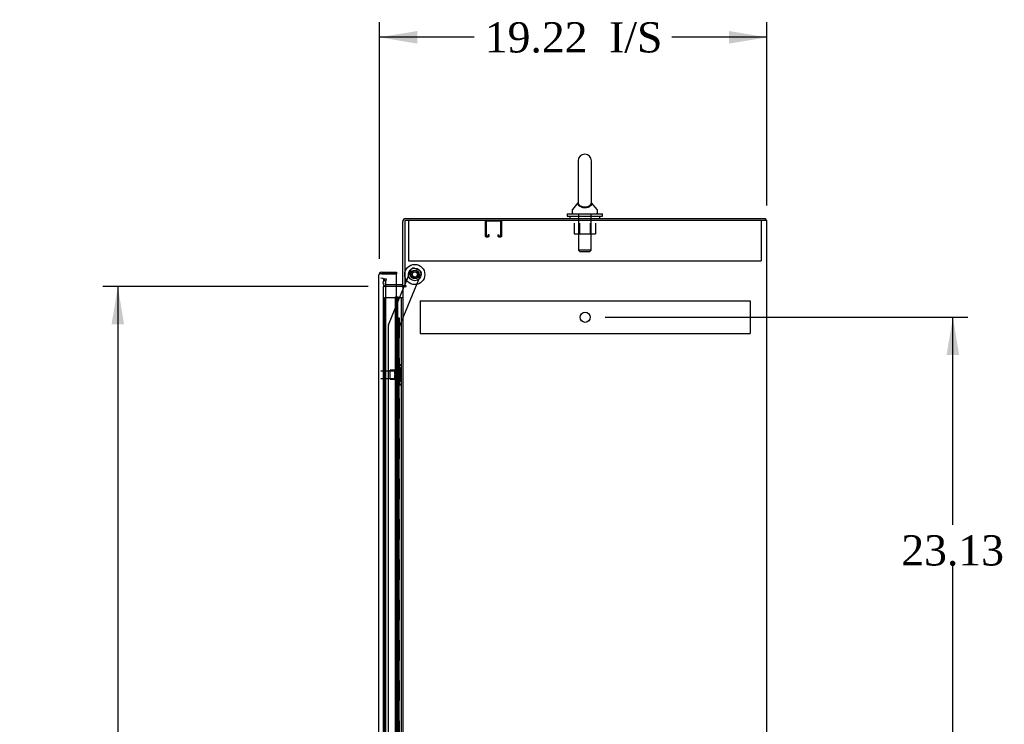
# Model space of a CAD drawing. Header units: inches. Extents: x 1 to 299, y -2 to 199.
# Tile 10 of 12: x 131 to 179, y 103 to 138. Entities that reach past the tile are written whole.
import ezdxf
from ezdxf.enums import TextEntityAlignment as Align
from ezdxf.lldxf.tags import DXFTag

# ---------------------------------------------------------------- set-up
doc = ezdxf.new("R2010")
doc.units = ezdxf.units.IN
doc.header["$MEASUREMENT"] = 0
for name, color, linetype in [('COM50677-2', 7, 'Continuous'), ('COM53964-1', 7, 'Continuous'), ('COM54746-48', 7, 'Continuous'), ('COM56670-1', 7, 'Continuous'), ('COM70215', 7, 'Continuous'), ('COM70220', 7, 'Continuous'), ('COM70839-1', 7, 'Continuous'), ('COM71199-1', 7, 'Continuous'), ('COM71210-1', 7, 'Continuous'), ('Default', 7, 'Continuous'), ('NTS18024', 7, 'Continuous'), ('NTS18147', 7, 'Continuous'), ('ROL87452', 7, 'Continuous'), ('RVT17786', 7, 'Continuous'), ('SCS86414', 7, 'Continuous'), ('STD26122', 7, 'Continuous'), ('WAF25376', 7, 'Continuous'), ('WAF25377', 7, 'Continuous'), ('WAM254785', 7, 'Continuous'), ('WAM30038', 7, 'Continuous')]:
    doc.layers.add(name, color=color, linetype=linetype)
doc.styles.add('SEACAD_Times_New_Roman', font='times.ttf')
tags = doc.linetypes.add('HIDDEN2', pattern=[0.1875, 0.125, -0.0625]).pattern_tags.tags
tags[6:7] = [DXFTag(74, 4), DXFTag(75, 0), DXFTag(340, '0'), DXFTag(46, 0.0), DXFTag(50, 0.0), DXFTag(44, 0.0), DXFTag(45, 0.0)]
tags[4:5] = [DXFTag(74, 4), DXFTag(75, 0), DXFTag(340, '0'), DXFTag(46, 0.0), DXFTag(50, 0.0), DXFTag(44, 0.0), DXFTag(45, 0.0)]
doc.dimstyles.new('HAMMOND_(STH_-_300x200)', dxfattribs={"dimtxt": 1.5, "dimasz": 1.875, "dimexe": 0.75, "dimexo": 0.75, "dimgap": 0.375, "dimtad": 0, "dimtih": 1, "dimtoh": 1, "dimzin": 0, "dimdsep": 46, "dimtxsty": 'SEACAD_Times_New_Roman', "dimblk1": '_SE_FILLED', "dimblk2": '_SE_FILLED', "dimsah": 1, "dimcen": 0.75, "dimadec": 0, "dimazin": 0, "dimtfac": 0.8, "dimtofl": 0, "dimtmove": 0, "dimatfit": 3, "dimfxl": 1, "dimtolj": 1, "dimtzin": 0, "dimarcsym": 0})

# ---------------------------------------------------------------- blocks, each defined once
blk = doc.blocks.new('SE3')
at = {"layer": 'COM50677-2', "color": 7, "linetype": 'HIDDEN2'}
for p, q in [((149.839, 128.029), (149.839, 127.844)), ((167.339, 128.029), (167.339, 127.844)), ((149.839, 127.844), (149.839, 126.029)), ((167.339, 127.844), (167.339, 126.029)), ((149.839, 126.029), (167.339, 126.029))]:
    blk.add_line(p, q, dxfattribs=at)
at = {"layer": 'COM53964-1', "color": 7, "linetype": 'HIDDEN2'}
for p, q in [((150.417, 124.038), (150.417, 123.9)), ((150.417, 124.038), (166.792, 124.038)), ((150.417, 123.9), (150.417, 122.551)), ((166.792, 124.038), (166.792, 123.9)), ((166.792, 123.9), (166.792, 122.551)), ((150.417, 122.551), (150.417, 122.413)), ((150.417, 122.413), (166.792, 122.413)), ((166.792, 122.551), (166.792, 122.413))]:
    blk.add_line(p, q, dxfattribs=at)
blk.add_circle((158.605, 123.225), 0.25, dxfattribs=at)
at = {"layer": 'COM54746-48', "color": 7, "linetype": 'HIDDEN2'}
for p, q in [((148.655, 124.203), (149.179, 124.203)), ((148.655, 76.203), (148.655, 124.203)), ((149.179, 124.203), (149.204, 124.203)), ((149.197, 124.212), (149.197, 124.238)), ((149.197, 124.238), (149.247, 124.238)), ((149.247, 124.212), (149.197, 124.212)), ((149.204, 76.203), (149.204, 124.203)), ((149.259, 124.203), (149.204, 124.203)), ((149.209, 124.212), (149.209, 76.203)), ((149.247, 124.238), (149.272, 124.238)), ((149.247, 124.212), (149.272, 124.212)), ((149.259, 124.203), (149.301, 124.203)), ((149.259, 123.203), (149.259, 124.203)), ((149.272, 124.238), (149.322, 124.238)), ((149.322, 124.212), (149.272, 124.212)), ((149.301, 124.203), (149.495, 124.203)), ((149.301, 123.203), (149.301, 124.203)), ((149.309, 76.203), (149.309, 124.212)), ((149.322, 124.238), (149.322, 124.212)), ((149.495, 124.203), (149.557, 124.203)), ((149.495, 76.203), (149.495, 124.203)), ((149.204, 123.203), (149.259, 123.203)), ((149.249, 123.203), (149.376, 123.203)), ((149.249, 122.203), (149.249, 123.203)), ((149.346, 122.203), (149.346, 123.203)), ((149.371, 123.203), (149.371, 122.203)), ((149.376, 122.203), (149.376, 123.203)), ((149.204, 122.203), (149.259, 122.203)), ((149.249, 122.203), (149.376, 122.203)), ((149.259, 121.203), (149.259, 122.203)), ((149.301, 121.203), (149.301, 122.203)), ((149.204, 121.203), (149.259, 121.203)), ((149.249, 121.203), (149.376, 121.203)), ((149.249, 120.203), (149.249, 121.203)), ((149.346, 120.203), (149.346, 121.203)), ((149.371, 121.203), (149.371, 120.203)), ((149.376, 120.203), (149.376, 121.203)), ((149.204, 120.203), (149.259, 120.203)), ((149.249, 120.203), (149.376, 120.203)), ((149.259, 119.203), (149.259, 120.203)), ((149.301, 119.203), (149.301, 120.203)), ((149.204, 119.203), (149.259, 119.203)), ((149.249, 119.203), (149.376, 119.203)), ((149.249, 118.203), (149.249, 119.203)), ((149.346, 118.203), (149.346, 119.203)), ((149.371, 119.203), (149.371, 118.203)), ((149.376, 118.203), (149.376, 119.203)), ((149.204, 118.203), (149.259, 118.203)), ((149.249, 118.203), (149.376, 118.203)), ((149.259, 117.203), (149.259, 118.203)), ((149.301, 117.203), (149.301, 118.203)), ((149.204, 117.203), (149.259, 117.203)), ((149.249, 117.203), (149.376, 117.203)), ((149.249, 116.203), (149.249, 117.203)), ((149.346, 116.203), (149.346, 117.203)), ((149.371, 117.203), (149.371, 116.203)), ((149.376, 116.203), (149.376, 117.203)), ((149.204, 116.203), (149.259, 116.203)), ((149.249, 116.203), (149.376, 116.203)), ((149.259, 115.203), (149.259, 116.203)), ((149.301, 115.203), (149.301, 116.203)), ((149.204, 115.203), (149.259, 115.203)), ((149.249, 115.203), (149.376, 115.203)), ((149.249, 114.203), (149.249, 115.203)), ((149.346, 114.203), (149.346, 115.203)), ((149.371, 115.203), (149.371, 114.203)), ((149.376, 114.203), (149.376, 115.203)), ((149.204, 114.203), (149.259, 114.203)), ((149.249, 114.203), (149.376, 114.203)), ((149.259, 113.203), (149.259, 114.203)), ((149.301, 113.203), (149.301, 114.203)), ((149.204, 113.203), (149.259, 113.203)), ((149.249, 113.203), (149.376, 113.203)), ((149.249, 112.203), (149.249, 113.203)), ((149.346, 112.203), (149.346, 113.203)), ((149.371, 113.203), (149.371, 112.203)), ((149.376, 112.203), (149.376, 113.203)), ((149.204, 112.203), (149.259, 112.203)), ((149.249, 112.203), (149.376, 112.203)), ((149.259, 111.203), (149.259, 112.203)), ((149.301, 111.203), (149.301, 112.203)), ((149.204, 111.203), (149.259, 111.203)), ((149.249, 111.203), (149.376, 111.203)), ((149.249, 110.203), (149.249, 111.203)), ((149.346, 110.203), (149.346, 111.203)), ((149.371, 111.203), (149.371, 110.203)), ((149.376, 110.203), (149.376, 111.203)), ((149.204, 110.203), (149.259, 110.203)), ((149.249, 110.203), (149.376, 110.203)), ((149.259, 109.203), (149.259, 110.203)), ((149.301, 109.203), (149.301, 110.203)), ((149.204, 109.203), (149.259, 109.203)), ((149.249, 109.203), (149.376, 109.203)), ((149.249, 108.203), (149.249, 109.203)), ((149.346, 108.203), (149.346, 109.203)), ((149.371, 109.203), (149.371, 108.203)), ((149.376, 108.203), (149.376, 109.203)), ((149.204, 108.203), (149.259, 108.203)), ((149.249, 108.203), (149.376, 108.203)), ((149.259, 107.203), (149.259, 108.203)), ((149.301, 107.203), (149.301, 108.203)), ((149.204, 107.203), (149.259, 107.203)), ((149.249, 107.203), (149.376, 107.203)), ((149.249, 106.203), (149.249, 107.203)), ((149.346, 106.203), (149.346, 107.203)), ((149.371, 107.203), (149.371, 106.203)), ((149.376, 106.203), (149.376, 107.203)), ((149.204, 106.203), (149.259, 106.203)), ((149.249, 106.203), (149.376, 106.203)), ((149.259, 105.203), (149.259, 106.203)), ((149.301, 105.203), (149.301, 106.203)), ((149.204, 105.203), (149.259, 105.203)), ((149.249, 105.203), (149.376, 105.203)), ((149.249, 104.203), (149.249, 105.203)), ((149.346, 104.203), (149.346, 105.203)), ((149.371, 105.203), (149.371, 104.203)), ((149.376, 104.203), (149.376, 105.203)), ((149.204, 104.203), (149.259, 104.203)), ((149.249, 104.203), (149.376, 104.203)), ((149.259, 103.203), (149.259, 104.203)), ((149.301, 103.203), (149.301, 104.203)), ((149.204, 103.203), (149.259, 103.203)), ((149.249, 103.203), (149.376, 103.203)), ((149.249, 102.203), (149.249, 103.203)), ((149.346, 102.203), (149.346, 103.203)), ((149.371, 103.203), (149.371, 102.203)), ((149.376, 102.203), (149.376, 103.203))]:
    blk.add_line(p, q, dxfattribs=at)
at = {"layer": 'COM56670-1', "color": 7, "linetype": 'Continuous'}
for p, q in [((149.7, 128.124), (167.557, 128.124)), ((167.557, 128.124), (167.557, 128.029)), ((149.557, 124.779), (149.557, 127.981)), ((149.509, 124.844), (149.245, 124.844)), ((149.652, 124.779), (149.557, 124.779))]:
    blk.add_line(p, q, dxfattribs=at)
at = {"layer": 'COM56670-1', "color": 7, "linetype": 'HIDDEN2'}
for p, q in [((148.592, 124.917), (148.632, 125.145)), ((148.632, 125.145), (148.726, 125.129)), ((148.726, 125.129), (148.686, 124.9)), ((148.59, 124.899), (148.592, 124.917)), ((148.686, 124.9), (148.686, 124.882)), ((149.245, 124.844), (148.733, 124.844))]:
    blk.add_line(p, q, dxfattribs=at)
at = {"layer": 'COM56670-1', "color": 7, "linetype": 'Continuous'}
for centre, radius, start, end in [((149.7, 127.981), 0.143, 90, 180), ((149.509, 124.892), 0.048, 270, 0), ((149.509, 124.892), 0.143, 270, 307.7949)]:
    blk.add_arc(centre, radius, start, end, dxfattribs=at)
at = {"layer": 'COM56670-1', "color": 7, "linetype": 'HIDDEN2'}
for centre, radius, start, end in [((149.7, 127.981), 0.048, 90, 180), ((148.733, 124.892), 0.143, 177.2132, 270), ((148.733, 124.892), 0.048, 191.9667, 270)]:
    blk.add_arc(centre, radius, start, end, dxfattribs=at)
at = {"layer": 'COM70215', "color": 7, "linetype": 'HIDDEN2'}
for p, q in [((153.652, 127.986), (153.652, 127.259)), ((153.692, 127.986), (153.692, 127.259)), ((154.422, 127.989), (153.695, 127.989)), ((154.425, 127.259), (154.425, 127.986)), ((154.465, 127.259), (154.465, 127.986)), ((153.695, 127.256), (153.797, 127.256)), ((153.695, 127.216), (153.797, 127.216)), ((153.8, 127.259), (153.8, 127.31)), ((153.84, 127.31), (153.8, 127.31)), ((153.84, 127.259), (153.84, 127.31)), ((154.277, 127.31), (154.277, 127.259)), ((154.277, 127.31), (154.317, 127.31)), ((154.317, 127.31), (154.317, 127.259)), ((154.32, 127.256), (154.422, 127.256)), ((154.32, 127.216), (154.422, 127.216))]:
    blk.add_line(p, q, dxfattribs=at)
for centre, radius, start, end in [((153.695, 127.986), 0.043, 90, 180), ((154.422, 127.986), 0.043, 0, 90), ((153.695, 127.986), 0.003, 90, 180), ((154.422, 127.986), 0.003, 0, 90), ((153.695, 127.259), 0.043, 180, 270), ((153.695, 127.259), 0.003, 180, 270), ((153.797, 127.259), 0.003, 270, 0), ((153.797, 127.259), 0.043, 270, 0), ((154.32, 127.259), 0.043, 180, 270), ((154.32, 127.259), 0.003, 180, 270), ((154.422, 127.259), 0.003, 270, 0), ((154.422, 127.259), 0.043, 270, 0)]:
    blk.add_arc(centre, radius, start, end, dxfattribs=at)
at = {"layer": 'COM70220', "color": 7, "linetype": 'HIDDEN2'}
for p, q in [((148.715, 124.669), (148.715, 124.919)), ((148.715, 75.737), (148.715, 124.669))]:
    blk.add_line(p, q, dxfattribs=at)
blk.add_arc((148.465, 124.919), 0.25, 0, 90, dxfattribs=at)
at = {"layer": 'COM70839-1', "color": 7, "linetype": 'HIDDEN2'}
for p, q in [((149.645, 124.779), (149.981, 125.589)), ((150.144, 125.657), (150.404, 125.55)), ((149.372, 122.73), (150.471, 125.386)), ((148.851, 122.858), (149.633, 124.749)), ((148.854, 102.228), (148.841, 122.81)), ((149.385, 100.853), (149.372, 122.73))]:
    blk.add_line(p, q, dxfattribs=at)
at = {"layer": 'COM70839-1', "color": 7, "linetype": 'Continuous'}
blk.add_line((149.633, 124.749), (149.645, 124.779), dxfattribs=at)
at = {"layer": 'COM70839-1', "color": 7, "linetype": 'HIDDEN2'}
blk.add_circle((150.152, 125.35), 0.129, dxfattribs=at)
for centre, start, end in [((150.096, 125.542), 67.5223, 157.5223), ((150.356, 125.434), 337.5223, 67.5223), ((148.966, 122.81), 157.5223, 180.0343)]:
    blk.add_arc(centre, 0.125, start, end, dxfattribs=at)
at = {"layer": 'COM71199-1', "color": 7, "linetype": 'Continuous'}
for p, q in [((148.37, 75.08), (148.37, 125.326)), ((148.37, 125.326), (148.37, 125.326)), ((148.37, 125.326), (148.37, 125.326)), ((148.37, 125.326), (148.37, 125.326)), ((148.45, 125.374), (148.4, 125.413)), ((148.513, 125.374), (148.4, 125.374)), ((148.513, 125.374), (148.45, 125.374)), ((148.513, 125.469), (149.245, 125.469)), ((148.513, 125.374), (148.513, 125.374)), ((148.513, 125.374), (149.245, 125.374)), ((149.245, 125.374), (148.513, 125.374)), ((149.245, 125.469), (149.245, 125.374)), ((149.245, 75.032), (149.245, 125.374))]:
    blk.add_line(p, q, dxfattribs=at)
for start, end in [(142.4964, 179.8439), (179.9238, 180), (90, 142.4964)]:
    blk.add_arc((148.513, 125.326), 0.143, start, end, dxfattribs=at)
blk.add_open_spline([(148.4, 125.374), (148.39, 125.366), (148.383, 125.358), (148.375, 125.346), (148.373, 125.342), (148.371, 125.334), (148.37, 125.33), (148.37, 125.326)], degree=3, knots=[0, 0, 0, 0, 0.5, 0.5, 0.75, 0.75, 1, 1, 1, 1], dxfattribs=at)
at = {"layer": 'COM71210-1', "color": 7, "linetype": 'Continuous'}
for p, q in [((167.474, 128.029), (149.652, 128.029)), ((149.652, 128.029), (149.652, 124.779)), ((167.617, 128.029), (167.474, 128.029)), ((167.617, 68.159), (167.617, 128.029)), ((149.509, 124.749), (149.245, 124.749)), ((149.557, 124.749), (149.509, 124.749)), ((149.557, 124.749), (149.7, 124.749)), ((149.557, 124.749), (149.557, 75.439)), ((149.73, 124.779), (149.652, 124.779)), ((149.7, 124.749), (149.73, 124.749)), ((149.73, 124.749), (149.73, 124.779))]:
    blk.add_line(p, q, dxfattribs=at)
at = {"layer": 'COM71210-1', "color": 7, "linetype": 'HIDDEN2'}
for p, q in [((149.245, 124.749), (148.59, 124.749)), ((148.59, 124.749), (148.59, 75.439))]:
    blk.add_line(p, q, dxfattribs=at)
at = {"layer": 'NTS18024', "color": 7, "linetype": 'HIDDEN2'}
for p, q in [((158.054, 127.904), (158.054, 127.359)), ((158.326, 127.904), (158.326, 127.359)), ((158.852, 127.904), (158.852, 127.359)), ((159.127, 127.904), (159.127, 127.359)), ((158.054, 127.359), (158.326, 127.359)), ((158.326, 127.359), (158.852, 127.359)), ((158.852, 127.359), (159.127, 127.359))]:
    blk.add_line(p, q, dxfattribs=at)
at = {"layer": 'NTS18147', "color": 7, "linetype": 'HIDDEN2'}
for p, q in [((149.374, 120.869), (149.374, 120.874)), ((149.437, 120.874), (149.374, 120.874)), ((149.374, 120.869), (149.374, 120.68)), ((149.374, 120.869), (149.437, 120.869)), ((149.374, 120.68), (149.374, 120.562)), ((149.437, 120.68), (149.374, 120.68)), ((149.437, 120.869), (149.437, 120.874)), ((149.437, 120.562), (149.437, 120.68)), ((149.499, 120.72), (149.499, 120.775)), ((148.936, 120.154), (148.936, 120.594)), ((149.374, 120.594), (148.936, 120.594)), ((149.374, 120.562), (149.374, 120.185)), ((149.374, 120.562), (149.437, 120.562)), ((149.374, 120.185), (149.374, 120.067)), ((149.437, 120.185), (149.374, 120.185)), ((149.437, 120.067), (149.437, 120.185)), ((148.936, 120.154), (149.374, 120.154)), ((149.374, 120.067), (149.374, 119.878)), ((149.374, 120.067), (149.437, 120.067)), ((149.374, 119.878), (149.374, 119.874)), ((149.437, 119.878), (149.374, 119.878)), ((149.374, 119.874), (149.437, 119.874)), ((149.437, 119.878), (149.437, 119.874)), ((149.499, 119.973), (149.499, 120.027))]:
    blk.add_line(p, q, dxfattribs=at)
blk.add_arc((149.18, 120.374), 0.318, 323.6338, 36.3662, dxfattribs=at)
for centre, start_param, end_param in [((149.18, 120.775), 2.506883, 3.776302), ((149.18, 120.72), 2.506883, 3.141593), ((149.18, 120.027), 3.141593, 3.776302), ((149.18, 119.973), 2.506883, 3.776302)]:
    blk.add_ellipse(centre, major_axis=(-0.318, 0), ratio=0.5, start_param=start_param, end_param=end_param, dxfattribs=at)
at = {"layer": 'ROL87452', "color": 7, "linetype": 'HIDDEN2'}
for radius in [0.5, 0.206]:
    blk.add_circle((150.152, 125.35), radius, dxfattribs=at)
at = {"layer": 'RVT17786', "color": 7, "linetype": 'HIDDEN2'}
blk.add_circle((150.152, 125.35), 0.217, dxfattribs=at)
at = {"layer": 'SCS86414', "color": 7, "linetype": 'Continuous'}
for p, q in [((158.258, 130.989), (158.258, 128.919)), ((158.92, 128.918), (158.92, 130.989)), ((157.964, 128.543), (157.964, 128.424)), ((158.249, 128.908), (157.978, 128.581)), ((159.2, 128.581), (158.929, 128.908)), ((159.214, 128.424), (159.214, 128.543))]:
    blk.add_line(p, q, dxfattribs=at)
at = {"layer": 'SCS86414', "color": 7, "linetype": 'HIDDEN2'}
for p, q in [((158.277, 128.364), (158.277, 126.549)), ((158.901, 126.549), (158.901, 128.364)), ((158.901, 126.549), (158.277, 126.549)), ((158.277, 126.549), (158.337, 126.489)), ((158.841, 126.489), (158.901, 126.549)), ((158.337, 126.489), (158.841, 126.489))]:
    blk.add_line(p, q, dxfattribs=at)
at = {"layer": 'SCS86414', "color": 7, "linetype": 'Continuous'}
for centre, radius, start, end in [((158.589, 130.989), 0.331, 0, 180), ((158.024, 128.543), 0.06, 140.3214, 180), ((159.154, 128.543), 0.06, 0, 39.6786), ((158.024, 128.424), 0.06, 180, 270), ((159.154, 128.424), 0.06, 270, 0)]:
    blk.add_arc(centre, radius, start, end, dxfattribs=at)
for points, knots in [([(158.927, 128.911), (158.927, 128.911), (158.928, 128.906), (158.928, 128.89), (158.928, 128.877), (158.923, 128.835), (158.912, 128.804), (158.866, 128.745), (158.831, 128.717), (158.735, 128.675), (158.673, 128.661), (158.543, 128.657), (158.477, 128.666), (158.398, 128.694), (158.374, 128.705), (158.334, 128.73), (158.317, 128.743), (158.276, 128.787), (158.261, 128.818), (158.252, 128.862), (158.25, 128.876), (158.25, 128.899), (158.251, 128.908), (158.251, 128.91), (158.251, 128.911), (158.251, 128.911)], [0.318155, 0.318155, 0.318155, 0.318155, 0.34375, 0.34375, 0.375, 0.375, 0.4375, 0.4375, 0.5, 0.5, 0.5625, 0.5625, 0.625, 0.625, 0.65625, 0.65625, 0.6875, 0.6875, 0.75, 0.75, 0.78125, 0.78125, 0.8125, 0.8125, 0.818429, 0.818429, 0.818429, 0.818429]), ([(158.258, 128.922), (158.258, 128.913), (158.258, 128.898), (158.268, 128.856), (158.281, 128.827), (158.331, 128.775), (158.368, 128.75), (158.469, 128.714), (158.533, 128.704), (158.663, 128.706), (158.725, 128.718), (158.822, 128.757), (158.856, 128.782), (158.902, 128.835), (158.913, 128.863), (158.921, 128.906), (158.921, 128.922), (158.92, 128.927)], [0.2064316, 0.2064316, 0.2064316, 0.2064316, 0.25, 0.25, 0.3125, 0.3125, 0.375, 0.375, 0.4375, 0.4375, 0.5, 0.5, 0.5625, 0.5625, 0.625, 0.625, 0.6743973, 0.6743973, 0.6743973, 0.6743973])]:
    blk.add_open_spline(points, degree=3, knots=knots, dxfattribs=at)
at = {"layer": 'STD26122', "color": 7, "linetype": 'HIDDEN2'}
for p, q in [((149.43, 120.559), (148.465, 120.559)), ((148.465, 120.189), (149.43, 120.189)), ((149.43, 120.189), (149.43, 120.559)), ((149.465, 120.524), (149.43, 120.559)), ((149.43, 120.189), (149.465, 120.224)), ((149.465, 120.224), (149.465, 120.524))]:
    blk.add_line(p, q, dxfattribs=at)
at = {"layer": 'WAF25376', "color": 7, "linetype": 'HIDDEN2'}
for radius in [0.315, 0.14]:
    blk.add_circle((150.152, 125.35), radius, dxfattribs=at)
at = {"layer": 'WAF25377', "color": 7, "linetype": 'Continuous'}
for p, q in [((157.714, 128.364), (159.464, 128.364)), ((157.714, 128.364), (157.714, 128.249)), ((157.714, 128.249), (159.464, 128.249)), ((159.464, 128.249), (159.464, 128.364))]:
    blk.add_line(p, q, dxfattribs=at)
at = {"layer": 'WAM254785', "color": 7, "linetype": 'Continuous'}
for p, q in [((157.839, 128.249), (157.839, 128.124)), ((159.339, 128.124), (159.339, 128.249))]:
    blk.add_line(p, q, dxfattribs=at)
at = {"layer": 'WAM30038', "color": 7, "linetype": 'HIDDEN2'}
for p, q in [((149.225, 119.999), (149.225, 120.749)), ((149.249, 120.749), (149.225, 120.749)), ((149.249, 119.999), (149.249, 120.749)), ((149.161, 120.547), (149.161, 120.602)), ((149.206, 120.576), (149.161, 120.547)), ((149.161, 120.523), (149.206, 120.551)), ((149.161, 120.547), (149.177, 120.535)), ((149.161, 120.391), (149.161, 120.523)), ((149.206, 120.391), (149.161, 120.391)), ((149.161, 120.225), (149.161, 120.356)), ((149.161, 120.356), (149.206, 120.356)), ((149.206, 120.196), (149.161, 120.225)), ((149.177, 120.213), (149.161, 120.2)), ((149.161, 120.145), (149.161, 120.2)), ((149.161, 120.2), (149.206, 120.172)), ((149.177, 120.535), (149.216, 120.559)), ((149.215, 120.188), (149.177, 120.213)), ((149.225, 119.999), (149.249, 119.999))]:
    blk.add_line(p, q, dxfattribs=at)
for centre, radius, start, end in [((148.64, 121.277), 0.85, 311.7058, 313.4493), ((149.207, 120.373), 0.0181, 1.7718, 93.073), ((149.207, 120.374), 0.0182, 267.1609, 357.9942), ((148.637, 119.468), 0.854, 46.5547, 48.2901)]:
    blk.add_arc(centre, radius, start, end, dxfattribs=at)
for points, knots in [([(149.161, 120.602), (149.174, 120.613), (149.186, 120.625), (149.199, 120.636), (149.201, 120.638), (149.204, 120.64), (149.206, 120.642)], [0, 0, 0, 0, 0.858552, 0.858552, 0.858552, 1, 1, 1, 1]), ([(149.219, 120.581), (149.219, 120.581), (149.218, 120.581), (149.214, 120.58), (149.21, 120.578), (149.206, 120.576)], [0.4389304, 0.4389304, 0.4389304, 0.4389304, 0.5, 0.5, 1, 1, 1, 1]), ([(149.206, 120.551), (149.208, 120.552), (149.21, 120.554), (149.214, 120.557), (149.216, 120.56), (149.22, 120.564), (149.221, 120.566), (149.224, 120.571), (149.225, 120.574), (149.225, 120.576)], [0, 0, 0, 0, 0.25, 0.25, 0.5, 0.5, 0.75, 0.75, 1, 1, 1, 1]), ([(149.225, 120.172), (149.225, 120.174), (149.224, 120.176), (149.221, 120.181), (149.22, 120.184), (149.214, 120.19), (149.21, 120.194), (149.206, 120.196)], [0, 0, 0, 0, 0.25, 0.25, 0.5, 0.5, 1, 1, 1, 1]), ([(149.206, 120.105), (149.204, 120.107), (149.201, 120.109), (149.199, 120.111), (149.186, 120.123), (149.174, 120.134), (149.161, 120.145)], [0, 0, 0, 0, 0.141448, 0.141448, 0.141448, 1, 1, 1, 1]), ([(149.206, 120.172), (149.208, 120.17), (149.21, 120.169), (149.214, 120.167), (149.216, 120.167), (149.218, 120.167), (149.219, 120.167), (149.219, 120.167)], [0, 0, 0, 0, 0.25, 0.25, 0.5, 0.5, 0.5626015, 0.5626015, 0.5626015, 0.5626015])]:
    blk.add_open_spline(points, degree=3, knots=knots, dxfattribs=at)
blk = doc.blocks.new('DMBLK5128')
at = {"layer": 'Default', "linetype": 'Continuous'}
for points in [[(177.163, 121.35), (176.851, 123.225), (176.538, 121.35)], [(177.163, 101.97), (176.538, 101.97), (176.851, 100.095)]]:
    blk.add_hatch(color=7, dxfattribs=at).paths.add_polyline_path(points)
at = {"layer": 'Default', "color": 7, "linetype": 'Continuous'}
for p, q in [((159.605, 123.225), (177.601, 123.225)), ((176.851, 112.935), (176.851, 123.225)), ((176.851, 100.095), (176.851, 110.91)), ((159.605, 100.095), (177.601, 100.095))]:
    blk.add_line(p, q, dxfattribs=at)
at = {"layer": 'Default', "color": 7, "linetype": 'Continuous', "style": 'SEACAD_Times_New_Roman'}
blk.add_text('23.13', height=1.5, dxfattribs=at).set_placement((174.291, 112.41), align=Align.TOP_LEFT)
blk = doc.blocks.new('_SE_FILLED')
at = {"color": 0}
blk.add_line((0, 0), (-1, 0), dxfattribs=at)
blk.add_solid([(0, 0), (-1, -0.1665), (-1, 0.1665), (0, 0)], dxfattribs=at)
blk = doc.blocks.new('DMBLK5144')
at = {"layer": 'Default', "linetype": 'Continuous'}
for points in [[(135.107, 122.874), (135.732, 122.874), (135.42, 124.749)], [(135.107, 77.314), (135.42, 75.439), (135.732, 77.314)]]:
    blk.add_hatch(color=7, dxfattribs=at).paths.add_polyline_path(points)
at = {"layer": 'Default', "color": 7, "linetype": 'Continuous'}
for p, q in [((147.84, 124.749), (134.67, 124.749)), ((135.42, 124.749), (135.42, 101.369)), ((135.42, 94.319), (135.42, 75.439)), ((147.84, 75.439), (134.67, 75.439))]:
    blk.add_line(p, q, dxfattribs=at)
at = {"layer": 'Default', "color": 7, "linetype": 'Continuous', "style": 'SEACAD_Times_New_Roman'}
for s, p in [('49.31', (132.86, 100.844)), ('DOOR', (132.274, 98.594)), ('OPENING', (130.55, 96.344))]:
    blk.add_text(s, height=1.5, dxfattribs=at).set_placement(p, align=Align.TOP_LEFT)
blk = doc.blocks.new('DMBLK5146')
at = {"layer": 'Default', "linetype": 'Continuous'}
for points in [[(150.275, 137.431), (148.4, 137.118), (150.275, 136.806)], [(165.742, 137.431), (165.742, 136.806), (167.617, 137.118)]]:
    blk.add_hatch(color=7, dxfattribs=at).paths.add_polyline_path(points)
at = {"layer": 'Default', "color": 7, "linetype": 'Continuous'}
for p, q in [((148.4, 126.124), (148.4, 137.868)), ((167.617, 128.779), (167.617, 137.868)), ((153.102, 137.118), (148.4, 137.118)), ((167.617, 137.118), (162.915, 137.118))]:
    blk.add_line(p, q, dxfattribs=at)
at = {"layer": 'Default', "color": 7, "linetype": 'Continuous', "style": 'SEACAD_Times_New_Roman'}
for s, p in [('19.22', (153.627, 137.868)), ('I/S', (159.795, 137.868))]:
    blk.add_text(s, height=1.5, dxfattribs=at).set_placement(p, align=Align.TOP_LEFT)

msp = doc.modelspace()

# ---------------------------------------------------------------- block references
at = {"layer": 'Default'}
msp.add_blockref('SE3', (0, 0), dxfattribs=at)

# ---------------------------------------------------------------- dimensions: what is measured, and where the dimension line sits
at = {"layer": 'Default', "color": 7, "linetype": 'Continuous'}
dim = msp.add_linear_dim(base=(148.4, 137.118), p1=(167.617, 128.029), p2=(148.4, 125.374), text='\\A1;<> I/S', dimstyle='HAMMOND_(STH_-_300x200)', dxfattribs=at)
dim.commit()
dim.dimension.update_dxf_attribs({"geometry": 'DMBLK5146', "text_midpoint": (158.008, 137.118), "dimtype": 160})
for base, p1, p2, angle, text, picture, middle in [((135.42, 124.749), (149.509, 124.749), (149.509, 75.439), 270, '\\A1;<>\\PDOOR\\XOPENING', 'DMBLK5144', (135.42, 100.094)), ((176.851, 100.095), (158.855, 100.095), (158.855, 123.225), 90, '\\A1;<>', 'DMBLK5128', (176.851, 111.66))]:
    dim = msp.add_linear_dim(base=base, p1=p1, p2=p2, angle=angle, text=text, dimstyle='HAMMOND_(STH_-_300x200)', dxfattribs=at)
    dim.commit()
    dim.dimension.update_dxf_attribs({"geometry": picture, "text_midpoint": middle, "dimtype": 161})

doc.saveas('drawing.dxf')
